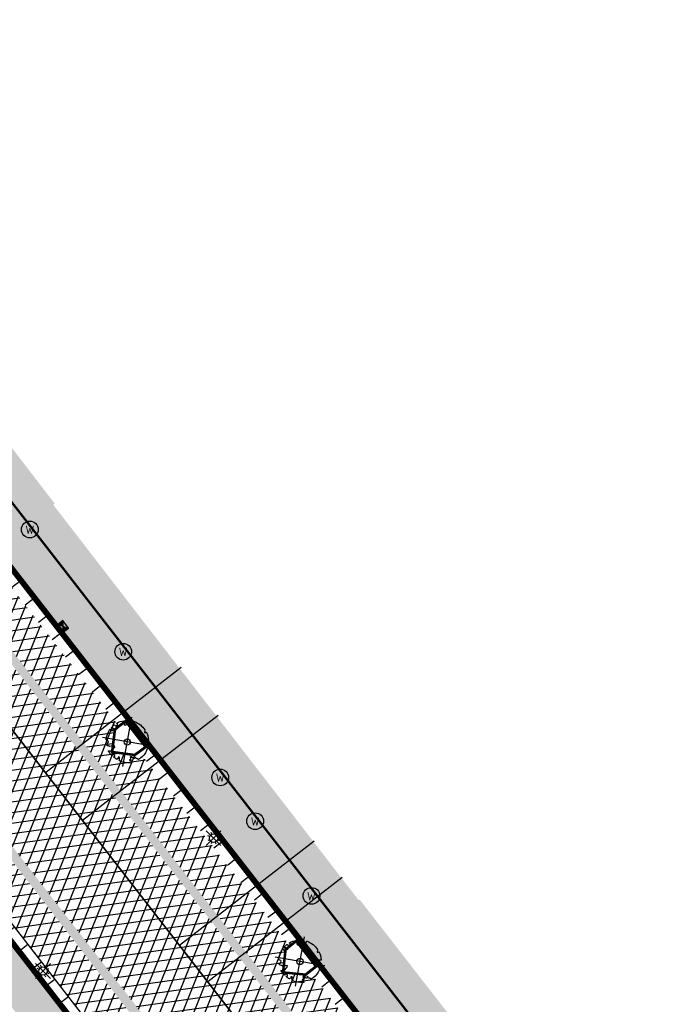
# Model space of a CAD drawing. Header units: metres. Extents: x 196882 to 197709, y 354811 to 355604.
# Tile 35 of 68: x 197570 to 197602, y 354935 to 354982. Entities that reach past the tile are written whole.
import ezdxf

# ---------------------------------------------------------------- set-up
doc = ezdxf.new("R2010")
doc.units = ezdxf.units.M
doc.layers.get('0').update_dxf_attribs({"lineweight": 18})
for name, color, linetype, lineweight in [('B-WE-KL-WATER_STRAATPOT-S', 170, 'Continuous', 25), ('Boomvak', 7, 'Continuous', 18), ('N-WE-RI-HWA_KOLK-S', 7, 'Continuous', 25), ('V-WE-GR-BOOM-S', 7, 'Continuous', 25), ('V-WE-RI-GWA_HUISAANSLUITING_PVC-G', 1, 'RI-GWA_HUISAANSLUITING-V', 25), ('V-WE-RI-VWA_TRANSPORTLEIDING-G', 20, 'RI-VWA-V', 35), ('V-WE-VH-KANTOPSLUITING_OPSLUITBAND-G', 7, 'VH-OPSLUITBAND-V', 25), ('V-WE-VH-KANTOPSLUITING_RIJWIELPADBAND_380X200-G', 10, 'VH-RIJWIELPADBAND_380X200-V', 0), ('V-WE-VH-KANTOPSLUITING_TROTTOIRBAND-G', 7, 'VH-TROTTOIRBAND-V', 0), ('V-WE-VH-VERHARDING_BETONSTRAATSTEEN-A', 252, 'Continuous', 18), ('V-WE-VH-VERHARDING_TEGEL-A', 252, 'Continuous', 18)]:
    doc.layers.add(name, color=color, linetype=linetype, lineweight=lineweight)
for name, color, linetype in [('V-WE-IE-LICHTMAST-G', 7, 'Continuous'), ('V_WEGEN_A_ASFALT', 252, 'Continuous'), ('V_WEGEN_A_BSS', 252, 'Continuous')]:
    doc.layers.add(name, color=color, linetype=linetype)
doc.layers.add('V-WE-VH-VERHARDING_TEGEL_300x300 grijs', color=7, linetype='Continuous', lineweight=18, true_color=0x999999)
doc.styles.add('NLCS-ISO', font='NLCS-ISO.ttf')
doc.styles.add('NLCS-ISO-M500-T25', font='NLCS-ISO.ttf', dxfattribs={"height": 1})
doc.linetypes.add('RI-GWA_HUISAANSLUITING-V', pattern='A,2,[24,NLCS.SHX,S=1,R=0,X=0,Y=0],2,-1.8,2.6,-1.8,2.6,-1.8,2.6,-1.8', length=19)
doc.linetypes.add('RI-VWA-V', pattern='A,2.5,[24,NLCS.SHX,S=1,R=0,X=0,Y=0],2.5,-3,0,-3', length=11)
doc.linetypes.add('VH-OPSLUITBAND-V', pattern='A,4,-2,2,-2,2,[24,NLCS.SHX,S=1,R=0,X=0,Y=0],2,-2,2,-2', length=20)
doc.linetypes.add('VH-RIJWIELPADBAND_380X200-V', pattern='A,4,[24,NLCS.SHX,S=1,R=0,X=0,Y=0],4,-2,2,-2,0,-2,2,-2', length=20)
doc.linetypes.add('VH-TROTTOIRBAND-V', pattern='A,2.5,[24,NLCS.SHX,S=1,R=0,X=0,Y=0],2.5,-2,2,-2,2,-2', length=15)
pattern_1 = [(37.8188, (197486.318, 354911.18), (0.0928136, 0.736638), [0.525, -0.525]), (127.8188, (197486.318, 354911.18), (-0.4147258, -0.3219122), [])]
pattern_2 = [(37.8188, (197516.065, 354858.874), (0.0928136, 0.736638), [0.525, -0.525]), (127.8188, (197516.065, 354858.874), (-0.4147258, -0.3219122), [])]

# ---------------------------------------------------------------- blocks, each defined once
blk = doc.blocks.new('*U82')
at = {"color": 1}
blk.add_lwpolyline([(0.087, 0.942), (0.088, 0.944), (0.09, 0.946), (0.091, 0.948), (0.093, 0.949), (0.095, 0.951), (0.096, 0.952), (0.097, 0.954), (0.099, 0.956), (0.1, 0.958), (0.102, 0.96), (0.103, 0.963), (0.103, 0.967), (0.103, 0.972), (0.103, 0.977), (0.102, 0.983), (0.095, 1.007, -0.52938), (0.106, 1.02, -0.087139), (0.444, 0.925, -0.372341), (0.457, 0.895), (0.471, 0.824), (0.436, 0.789), (0.398, 0.797), (0.353, 0.763), (0.371, 0.72), (0.417, 0.705), (0.542, 0.734), (0.573, 0.717), (0.57, 0.691), (0.541, 0.673), (0.515, 0.588), (0.549, 0.534), (0.634, 0.669, -0.504641), (0.681, 0.628, 0.331948), (0.709, 0.584, 0.282008), (0.799, 0.601), (0.791, 0.597, -0.512156), (0.833, 0.597, -0.16076), (1.019, -0.011), (0.995, -0.034), (0.995, -0.059), (0.972, -0.063), (0.975, -0.088), (0.94, -0.076), (0.929, -0.104), (0.973, -0.133), (0.987, -0.144), (1.011, -0.12, -0.106371), (0.868, -0.522), (0.741, -0.44), (0.718, -0.456), (0.702, -0.389), (0.657, -0.335), (0.605, -0.335), (0.606, -0.398), (0.566, -0.536), (0.572, -0.562), (0.601, -0.566), (0.786, -0.637, -0.236298), (-0.045, -1.003, 0.159625), (-0.069, -0.954, 0.350802), (-0.063, -0.906, -0.504641), (-0.12, -0.879), (-0.106, -0.834), (-0.129, -0.792), (-0.16, -0.796), (-0.165, -0.829), (-0.188, -0.842), (-0.216, -0.821), (-0.24, -0.695), (-0.258, -0.677), (-0.304, -0.678), (-0.317, -0.733), (-0.336, -0.739), (-0.354, -0.785), (-0.401, -0.76, 0.733583), (-0.384, -0.795, -0.861625), (-0.374, -0.826, 0.279978), (-0.409, -0.879), (-0.407, -0.881, -0.827056), (-0.442, -0.917, -0.116774), (-0.83, -0.511), (-0.823, -0.51), (-0.817, -0.508), (-0.812, -0.506), (-0.808, -0.504), (-0.805, -0.502), (-0.803, -0.5), (-0.801, -0.497), (-0.754, -0.437), (-0.752, -0.435), (-0.752, -0.433), (-0.751, -0.431), (-0.75, -0.429), (-0.75, -0.427), (-0.749, -0.425), (-0.748, -0.422), (-0.747, -0.42), (-0.746, -0.417), (-0.744, -0.414), (-0.743, -0.411), (-0.741, -0.408), (-0.739, -0.405), (-0.738, -0.401), (-0.736, -0.398), (-0.735, -0.395), (-0.734, -0.392), (-0.734, -0.389), (-0.733, -0.386), (-0.733, -0.383), (-0.733, -0.381), (-0.734, -0.379), (-0.734, -0.377), (-0.735, -0.375), (-0.736, -0.374), (-0.738, -0.374), (-0.74, -0.373), (-0.742, -0.373), (-0.744, -0.373), (-0.746, -0.373), (-0.748, -0.373), (-0.75, -0.372), (-0.753, -0.371), (-0.755, -0.37), (-0.758, -0.369), (-0.76, -0.367), (-0.763, -0.365), (-0.765, -0.363), (-0.768, -0.361), (-0.771, -0.359), (-0.773, -0.357), (-0.776, -0.355), (-0.779, -0.352), (-0.781, -0.35), (-0.83, -0.406), (-0.832, -0.403), (-0.835, -0.4), (-0.837, -0.397), (-0.839, -0.394), (-0.841, -0.39), (-0.844, -0.388), (-0.848, -0.386), (-0.855, -0.385), (-0.864, -0.386), (-0.876, -0.388), (-0.891, -0.393, -0.040997), (-0.958, -0.205), (-0.923, -0.211), (-0.893, -0.231), (-0.876, -0.216), (-0.856, -0.185), (-0.875, -0.156), (-0.865, -0.113), (-0.904, -0.11), (-0.93, -0.085), (-0.978, -0.116, -0.05814), (-0.998, 0.166), (-0.97, 0.16), (-0.86, 0.073), (-0.812, 0.089), (-0.626, 0.139), (-0.61, 0.2), (-0.682, 0.229), (-0.693, 0.252), (-0.824, 0.317), (-0.827, 0.354), (-0.872, 0.391), (-0.89, 0.428), (-0.859, 0.476), (-0.792, 0.486), (-0.73, 0.527), (-0.729, 0.568), (-0.768, 0.613), (-0.757, 0.632), (-0.773, 0.662, -0.13428), (-0.333, 0.967, -0.541727), (-0.319, 0.957), (-0.322, 0.928), (-0.321, 0.913), (-0.319, 0.902), (-0.316, 0.893), (-0.312, 0.887), (-0.307, 0.882), (-0.302, 0.878), (-0.297, 0.875), (-0.293, 0.872), (-0.289, 0.868), (-0.286, 0.865), (-0.282, 0.862), (-0.279, 0.859), (-0.276, 0.857), (-0.273, 0.855), (-0.269, 0.854), (-0.266, 0.854), (-0.262, 0.855), (-0.258, 0.857), (-0.255, 0.859), (-0.25, 0.861), (-0.246, 0.863), (-0.242, 0.865), (-0.238, 0.867), (-0.234, 0.868), (-0.229, 0.869), (-0.225, 0.87), (-0.221, 0.871), (-0.217, 0.871), (-0.213, 0.872), (-0.21, 0.873), (-0.206, 0.874), (-0.203, 0.876), (-0.2, 0.879), (-0.197, 0.882), (-0.195, 0.885), (-0.193, 0.865), (-0.188, 0.86), (-0.167, 0.824), (-0.122, 0.799), (-0.185, 0.902), (-0.184, 0.905), (-0.183, 0.908), (-0.183, 0.911), (-0.183, 0.914), (-0.184, 0.917), (-0.185, 0.92), (-0.188, 0.923), (-0.191, 0.926), (-0.194, 0.929), (-0.199, 0.933), (-0.204, 0.938), (-0.21, 0.944), (-0.216, 0.951), (-0.223, 0.959), (-0.24, 0.98, -0.543104), (-0.234, 0.996, -0.046766), (-0.047, 1.023, -0.385168), (-0.036, 1.015), (-0.03, 0.976), (-0.028, 0.964), (-0.024, 0.956), (-0.021, 0.951), (-0.017, 0.947), (-0.013, 0.946), (-0.009, 0.945), (-0.005, 0.945), (-0.002, 0.945), (0.002, 0.944), (0.005, 0.943), (0.009, 0.942), (0.012, 0.941), (0.015, 0.939), (0.019, 0.938), (0.022, 0.936), (0.025, 0.935), (0.028, 0.934), (0.031, 0.932), (0.033, 0.931), (0.036, 0.929), (0.038, 0.928), (0.04, 0.926), (0.042, 0.924), (0.044, 0.922), (0.045, 0.92), (0.046, 0.919), (0.047, 0.917), (0.048, 0.915), (0.049, 0.914), (0.051, 0.913), (0.052, 0.912), (0.054, 0.912), (0.056, 0.912), (0.058, 0.913), (0.06, 0.914), (0.062, 0.915), (0.065, 0.916), (0.067, 0.918), (0.07, 0.921), (0.072, 0.923), (0.074, 0.926), (0.076, 0.929), (0.079, 0.932), (0.081, 0.935), (0.083, 0.937), (0.085, 0.94)], format="xyb", close=True, dxfattribs=at)
at = {"color": 10}
for points in [[(0.849, -0.849), (-0.849, 0.849)], [(-0.849, -0.849), (0.849, 0.849)]]:
    blk.add_lwpolyline(points, dxfattribs=at)
at = {"color": 1}
blk.add_circle((0, 0), 0.15, dxfattribs=at)
at = {"color": 7, "style": 'NLCS-ISO-M500-T25'}
for tag, p in [('NR', (-0.492, -0.08)), ('NAAM', (-0.492, -0.32))]:
    blk.add_attdef(tag, p, '', height=0.2, dxfattribs=at)
at = {"color": 7, "style": 'NLCS-ISO-M500-T25', "flags": 1}
for tag, p in [('WETNAAM', (-0.492, -0.56)), ('STAMDIA', (-0.492, -0.8)), ('STAMOMTR', (-0.492, -1.04)), ('OPMERKING', (-0.492, -1.28))]:
    blk.add_attdef(tag, p, '', height=0.2, dxfattribs=at)
blk = doc.blocks.new('Lichtmast_V')
for points in [[(0.354, 0.354), (-0.354, -0.354)], [(0.354, -0.354), (-0.354, 0.354)], [(-0.185, 0.077), (-0.277, 0.115)], [(-0.077, 0.185), (-0.115, 0.277)], [(0.077, 0.185), (0.115, 0.277)], [(0.185, 0.077), (0.277, 0.115)], [(-0.185, -0.077), (-0.277, -0.115)], [(-0.077, -0.185), (-0.115, -0.277)], [(0.077, -0.185), (0.115, -0.277)], [(0.185, -0.077), (0.277, -0.115)]]:
    blk.add_lwpolyline(points)
at = {"layer": 'V-WE-IE-LICHTMAST-G'}
blk.add_circle((0, 0), 0.2, dxfattribs=at)
blk = doc.blocks.new('SKL-WATER_STRAATPOT-SO')
blk.add_circle((0, 0), 2)
at = {"style": 'NLCS-ISO'}
blk.add_text('W', height=2, rotation=360, dxfattribs=at).set_placement((-1.06, -1.05))
blk = doc.blocks.new('N-SRI-KOLK_COMBINATIE-SO')
h = blk.add_hatch(color=256)
h.paths.add_polyline_path([(-1.125, 1.5), (-1.125, 0), (0, 0.75)])
h.paths.add_polyline_path([(1.125, 1.5), (0, 0.75), (1.125, 0)])
for p, q in [((-1.125, 0), (1.125, 1.5)), ((1.125, 0), (-1.125, 1.5))]:
    blk.add_line(p, q)
at = {"flags": 128}
blk.add_lwpolyline([(-1.125, 0), (1.125, 0), (1.125, 1.5), (-1.125, 1.5)], close=True, dxfattribs=at)

msp = doc.modelspace()

# ---------------------------------------------------------------- hatches: boundary and pattern name
at = {"layer": 'V-WE-VH-VERHARDING_TEGEL-A'}
h = msp.add_hatch(dxfattribs=at)
h.set_pattern_fill('AVH-TEGEL_300X300_HALFST', color=11, scale=1.25, pattern_type=2)
h.set_pattern_definition([(308.015660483, (-58.86684, -45.96112), (0.378674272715, -0.1799640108), [0.375, -0.375]), (38.01566048, (-58.86684, -45.9611), (-0.23095381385, 0.29544091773), [])])
h.paths.add_polyline_path([(197611.905, 354883.622), (197617.307, 354876.665), (197615.886, 354875.563), (197572.913, 354930.906), (197570.425, 354934.11), (197484.931, 355044.212), (197481.749, 355048.31), (197357.892, 355207.986), (197351.32, 355216.473), (197346.25, 355223.021), (197337.369, 355234.416), (197243.012, 355355.967), (197242.503, 355356.81), (197242.203, 355357.748), (197242.06, 355358.479), (197241.6, 355359.917), (197240.817, 355361.208), (197237.815, 355365.062), (197235.607, 355367.896), (197236.226, 355370.216), (197236.899, 355369.358), (197237.127, 355368.928), (197238.472, 355367.204), (197242.289, 355362.28), (197242.829, 355361.489), (197243.273, 355360.634), (197243.612, 355359.731), (197243.839, 355358.801), (197243.913, 355358.396), (197244.132, 355357.668), (197244.49, 355356.997), (197246.89, 355353.905), (197257.004, 355340.877), (197263.069, 355333.063), (197270.1, 355324.006), (197279.392, 355312.035), (197295.011, 355291.914), (197302.573, 355282.172), (197310.236, 355272.301), (197317.909, 355262.416), (197324.699, 355253.668), (197332.224, 355243.975), (197340.253, 355233.64), (197347.837, 355223.911), (197349.563, 355225.192), (197351.569, 355222.107), (197350.13, 355220.964), (197357.263, 355211.768), (197361.255, 355206.596), (197374.852, 355189.05), (197395.161, 355162.866), (197403.326, 355152.339), (197425.189, 355124.15), (197437.629, 355108.111), (197445.337, 355098.173), (197474.048, 355061.155), (197481.019, 355052.168), (197483.327, 355053.995), (197485.597, 355051.07), (197483.289, 355049.265), (197486.28, 355045.412), (197561.285, 354948.815), (197591.974, 354909.292)])
h = msp.add_hatch(dxfattribs=at)
h.set_pattern_fill('AVH-TEGEL_300X300_HALFST', color=256, scale=1.25, pattern_type=2)
h.set_pattern_definition([(308.01566, (197494.9863, 354848.04612), (0.37867427, -0.17996401), [0.375, -0.375]), (38.01566, (197494.9863, 354848.0461), (-0.2309538, 0.2954409), [])])
h.paths.add_polyline_path([(197495.406, 355058.067), (197496.204, 355059.43), (197497.027, 355060.403), (197497.333, 355060.664), (197498.747, 355059.13), (197498.589, 355058.962), (197500.38, 355057.089), (197497.935, 355054.763), (197497.85, 355054.711), (197499.017, 355053.115), (197503.108, 355047.809), (197507.225, 355042.493), (197511.338, 355037.214), (197511.547, 355036.937), (197511.516, 355036.868), (197511.837, 355036.488), (197511.904, 355036.544), (197512.207, 355036.181), (197512.126, 355036.115), (197514.754, 355032.697), (197525.069, 355019.422), (197527.001, 355016.924), (197530.704, 355012.178), (197538.155, 355002.659), (197540.999, 354999.048), (197540.755, 354998.835), (197544.293, 354994.242), (197547.971, 354989.529), (197550.916, 354985.664), (197554.635, 354980.836), (197554.662, 354980.855), (197559.005, 354975.251), (197562.304, 354971.085), (197562.576, 354970.693), (197562.66, 354970.762), (197565.907, 354966.704), (197565.817, 354966.602), (197566.101, 354966.252), (197566.171, 354966.293), (197569.486, 354962.103), (197569.398, 354962.024), (197569.669, 354961.67), (197569.725, 354961.736), (197572.12, 354958.62), (197572.05, 354958.565), (197586.631, 354939.684), (197586.687, 354939.703), (197599.069, 354923.765), (197600.764, 354921.689), (197600.681, 354921.603), (197604.142, 354917.149), (197604.231, 354917.193), (197609.68, 354910.277), (197609.597, 354910.209), (197615.856, 354902.263), (197615.938, 354902.306), (197618.046, 354899.712), (197617.965, 354899.642), (197620, 354897.122), (197622.356, 354894.165), (197628.959, 354885.695), (197635.416, 354877.522), (197638.959, 354872.929), (197644.514, 354865.777), (197648.101, 354861.185), (197648.957, 354861.541), (197651.918, 354858.803), (197654.948, 354856.142), (197658.047, 354853.559), (197661.209, 354851.057), (197661.776, 354850.621), (197666.047, 354847.858), (197666.712, 354847.516), (197668.895, 354846.067), (197666.774, 354842.763), (197664.45, 354844.252), (197659.324, 354848.046), (197658.23, 354848.887), (197657.144, 354849.749), (197655.831, 354850.832), (197654.539, 354851.942), (197653.268, 354853.076), (197652.019, 354854.232), (197649.119, 354857.262), (197646.413, 354860.468), (197643.1, 354864.673), (197496.262, 355053.871), (197495.55, 355054.799), (197495.176, 355055.452), (197494.986, 355056.205), (197495.01, 355056.981), (197495.234, 355057.699)])
h = msp.add_hatch(dxfattribs=at)
h.set_pattern_fill('AVH-TEGEL_300X300_HALFST', color=11, scale=1.25, pattern_type=2)
h.set_pattern_definition([(308.01566, (197494.767, 354852.865), (0.37867427, -0.17996401), [0.375, -0.375]), (38.01566, (197494.767, 354852.865), (-0.2309538, 0.2954409), [])])
h.paths.add_polyline_path([(197496.199, 355053.822), (197494.767, 355052.728), (197497.039, 355049.802), (197503.203, 355041.853), (197509.492, 355033.75), (197511.653, 355030.966), (197516.98, 355024.103), (197521.846, 355017.834), (197537.859, 354997.202), (197554.038, 354976.357), (197562.602, 354965.324), (197569.513, 354956.42), (197576.711, 354947.146), (197584.845, 354936.665), (197592.23, 354927.15), (197598.708, 354918.805), (197600.801, 354916.108), (197610.698, 354903.356), (197632, 354875.911), (197634.293, 354872.977), (197641.638, 354863.531), (197645.236, 354858.919), (197647.511, 354856.214), (197647.866, 354855.792), (197650.716, 354852.865), (197651.963, 354854.175), (197649.059, 354857.208), (197646.351, 354860.417), (197643.876, 354863.544), (197643.037, 354864.624)])
at = {"layer": 'V_WEGEN_A_ASFALT'}
h = msp.add_hatch(dxfattribs=at)
h.set_pattern_fill('AVH-ASFALT', color=256, scale=0.5, style=0, pattern_type=2)
h.set_pattern_definition([(8.01566048, (135.18786, -698.3183), (-0.0697218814, 0.495114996), []), (68.01566048, (135.18786, -698.3183), (-0.463643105, 0.1871765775), [])])
h.paths.add_polyline_path([(197244.208, 355366.633), (197244.772, 355368.756), (197248.206, 355364.347), (197246.291, 355363.976)], flags=16)
h.paths.add_polyline_path([(197618.792, 354883.616), (197618.859, 354883.531), (197620.176, 354881.132), (197620.218, 354880.802), (197620.037, 354880.548), (197619.732, 354880.486), (197619.447, 354880.661), (197617.809, 354882.828)], flags=16)
h.paths.add_polyline_path([(197615.205, 354887.359), (197615.579, 354887.38), (197615.929, 354887.241), (197616.175, 354886.989), (197616.212, 354886.932), (197615.217, 354886.144), (197614.828, 354886.612), (197614.745, 354886.93), (197614.909, 354887.207)], flags=16)
h.paths.add_polyline_path([(197249.048, 355360.444), (197250.453, 355361.457), (197251.761, 355359.078), (197251.788, 355358.77), (197251.578, 355358.542), (197251.264, 355358.397), (197250.888, 355358.381), (197250.536, 355358.513), (197250.274, 355358.756)], flags=16)
h.paths.add_polyline_path([(197362.128, 355212.271), (197363.159, 355213.075), (197365.145, 355210.506), (197365.231, 355210.199), (197365.079, 355209.918), (197364.69, 355209.596), (197364.363, 355209.5), (197364.069, 355209.671)], flags=16)
h.paths.add_polyline_path([(197494.363, 355046.214), (197494.643, 355046.042), (197496.089, 355044.106), (197495.099, 355043.365), (197493.938, 355045.57), (197493.887, 355045.898), (197494.062, 355046.15)], flags=16)
h.paths.add_polyline_path([(197496.176, 355041.974), (197497.151, 355042.743), (197499.309, 355039.886), (197499.406, 355039.593), (197499.313, 355039.327), (197499.034, 355039.183), (197498.669, 355039.152), (197498.322, 355039.267), (197498.06, 355039.492)], flags=16)
edge = h.paths.add_edge_path()
edge.add_line((197254.74, 355364.977), (197252.534, 355367.828))
edge.add_line((197252.534, 355367.828), (197250.33, 355370.59))
edge.add_line((197250.33, 355370.59), (197246.08, 355375.894))
edge.add_line((197246.08, 355375.894), (197245.813, 355376.216))
edge.add_line((197245.813, 355376.216), (197245.689, 355376.286))
edge.add_line((197245.689, 355376.286), (197245.587, 355376.385))
edge.add_line((197245.587, 355376.385), (197244.802, 355377.427))
edge.add_line((197244.802, 355377.427), (197244.442, 355377.886))
edge.add_line((197244.442, 355377.886), (197242.813, 355376.643))
edge.add_line((197242.813, 355376.643), (197242.078, 355376.934))
edge.add_line((197242.078, 355376.934), (197241.456, 355377.421))
edge.add_line((197241.456, 355377.421), (197241.264, 355377.677))
edge.add_line((197241.264, 355377.677), (197240.464, 355374.501))
edge.add_line((197240.464, 355374.501), (197243.638, 355370.386))
edge.add_line((197243.638, 355370.386), (197243.015, 355368.04))
edge.add_line((197243.015, 355368.04), (197239.826, 355372.186))
edge.add_line((197239.826, 355372.186), (197238.981, 355368.895))
edge.add_line((197238.981, 355368.895), (197239.273, 355368.341))
edge.add_line((197239.273, 355368.341), (197239.444, 355367.723))
edge.add_line((197239.444, 355367.723), (197239.477, 355367.083))
edge.add_line((197239.477, 355367.083), (197239.375, 355366.465))
edge.add_line((197239.375, 355366.465), (197239.17, 355366.309))
edge.add_line((197239.17, 355366.309), (197242.289, 355362.28))
edge.add_line((197242.289, 355362.28), (197242.829, 355361.489))
edge.add_line((197242.829, 355361.489), (197243.273, 355360.634))
edge.add_line((197243.273, 355360.634), (197243.612, 355359.731))
edge.add_line((197243.612, 355359.731), (197243.839, 355358.801))
edge.add_line((197243.839, 355358.801), (197243.913, 355358.396))
edge.add_line((197243.913, 355358.396), (197244.132, 355357.668))
edge.add_line((197244.132, 355357.668), (197244.49, 355356.997))
edge.add_line((197244.49, 355356.997), (197246.766, 355358.85))
edge.add_line((197246.766, 355358.85), (197247.262, 355358.206))
edge.add_line((197247.262, 355358.206), (197344.321, 355233.163))
edge.add_line((197344.321, 355233.163), (197344.724, 355232.614))
edge.add_line((197344.724, 355232.614), (197349.563, 355225.192))
edge.add_line((197349.563, 355225.192), (197351.569, 355222.107))
edge.add_line((197351.569, 355222.107), (197357.966, 355212.296))
edge.add_line((197357.966, 355212.296), (197358.618, 355211.446))
edge.add_line((197358.618, 355211.446), (197359.525, 355210.295))
edge.add_line((197359.525, 355210.295), (197361.338, 355207.993))
edge.add_line((197361.338, 355207.993), (197362.045, 355207.269))
edge.add_line((197362.045, 355207.269), (197374.863, 355193.737))
edge.add_line((197374.863, 355193.737), (197375.209, 355193.322))
edge.add_line((197375.209, 355193.322), (197441.888, 355107.396))
edge.add_line((197441.888, 355107.396), (197445.664, 355102.529))
edge.add_line((197445.664, 355102.529), (197478.355, 355060.401))
edge.add_line((197478.355, 355060.401), (197483.327, 355053.995))
edge.add_line((197483.327, 355053.995), (197486.594, 355049.782))
edge.add_line((197486.594, 355049.782), (197601.022, 354902.418))
edge.add_line((197601.022, 354902.418), (197611.126, 354886.577))
edge.add_line((197611.126, 354886.577), (197612.61, 354884.25))
edge.add_line((197612.61, 354884.25), (197615.186, 354880.9))
edge.add_line((197615.186, 354880.9), (197618.014, 354877.23))
edge.add_line((197618.014, 354877.23), (197615.886, 354875.563))
edge.add_line((197615.886, 354875.563), (197618.768, 354871.816))
edge.add_line((197618.768, 354871.816), (197619.198, 354871.038))
edge.add_line((197619.198, 354871.038), (197619.38, 354870.123))
edge.add_line((197619.38, 354870.123), (197619.267, 354869.197))
edge.add_line((197619.267, 354869.197), (197618.896, 354868.389))
edge.add_line((197618.896, 354868.389), (197618.39, 354867.541))
edge.add_line((197618.39, 354867.541), (197617.593, 354866.525))
edge.add_line((197617.593, 354866.525), (197616.658, 354865.636))
edge.add_line((197616.658, 354865.636), (197615.8, 354864.929))
edge.add_line((197615.8, 354864.929), (197615.563, 354864.731))
edge.add_line((197615.563, 354864.731), (197616.512, 354863.566))
edge.add_line((197616.512, 354863.566), (197619.999, 354859.296))
edge.add_line((197619.999, 354859.296), (197620, 354859.283))
edge.add_line((197620, 354859.283), (197620.838, 354860.022))
edge.add_line((197620.838, 354860.022), (197621.747, 354860.68))
edge.add_line((197621.747, 354860.68), (197622.714, 354861.249))
edge.add_line((197622.714, 354861.249), (197623.726, 354861.722))
edge.add_line((197623.726, 354861.722), (197624.679, 354861.942))
edge.add_line((197624.679, 354861.942), (197625.707, 354861.841))
edge.add_line((197625.707, 354861.841), (197626.645, 354861.408))
edge.add_line((197626.645, 354861.408), (197627.356, 354860.736))
edge.add_line((197627.356, 354860.736), (197628.477, 354859.277))
edge.add_line((197628.477, 354859.277), (197629.919, 354860.402))
edge.add_line((197629.919, 354860.402), (197629.805, 354860.728))
edge.add_line((197629.805, 354860.728), (197629.902, 354861.061))
edge.add_line((197629.902, 354861.061), (197630.176, 354861.274))
edge.add_line((197630.176, 354861.274), (197630.523, 354861.286))
edge.add_line((197630.523, 354861.286), (197631.776, 354860.787))
edge.add_line((197631.776, 354860.787), (197632.963, 354860.123))
edge.add_line((197632.963, 354860.123), (197634.053, 354859.31))
edge.add_line((197634.053, 354859.31), (197635.019, 354858.369))
edge.add_line((197635.019, 354858.369), (197638.026, 354855.034))
edge.add_line((197638.026, 354855.034), (197640.528, 354852.513))
edge.add_line((197640.528, 354852.513), (197643.259, 354850.242))
edge.add_line((197643.259, 354850.242), (197644.292, 354849.463))
edge.add_line((197644.292, 354849.463), (197645.047, 354848.804))
edge.add_line((197645.047, 354848.804), (197645.73, 354848.064))
edge.add_line((197645.73, 354848.064), (197646.33, 354847.253))
edge.add_line((197646.33, 354847.253), (197646.835, 354846.388))
edge.add_line((197646.835, 354846.388), (197646.898, 354846.033))
edge.add_line((197646.898, 354846.033), (197646.731, 354845.714))
edge.add_line((197646.731, 354845.714), (197646.403, 354845.564))
edge.add_line((197646.403, 354845.564), (197646.052, 354845.646))
edge.add_line((197646.052, 354845.646), (197645.25, 354844.024))
edge.add_line((197645.25, 354844.024), (197658.974, 354837.104))
edge.add_line((197658.974, 354837.104), (197663.24, 354845.081))
edge.add_line((197663.24, 354845.081), (197662.256, 354845.808))
edge.add_line((197662.256, 354845.808), (197661.166, 354846.589))
edge.add_line((197661.166, 354846.589), (197659.281, 354847.978))
edge.add_line((197659.281, 354847.978), (197658.181, 354848.824))
edge.add_line((197658.181, 354848.824), (197657.094, 354849.687))
edge.add_line((197657.094, 354849.687), (197655.779, 354850.771))
edge.add_line((197655.779, 354850.771), (197654.486, 354851.882))
edge.add_line((197654.486, 354851.882), (197653.214, 354853.017))
edge.add_line((197653.214, 354853.017), (197651.963, 354854.175))
edge.add_line((197651.963, 354854.175), (197650.716, 354852.865))
edge.add_line((197650.716, 354852.865), (197650.9, 354852.49))
edge.add_line((197650.9, 354852.49), (197650.77, 354852.093))
edge.add_line((197650.77, 354852.093), (197650.399, 354851.9))
edge.add_line((197650.399, 354851.9), (197649.999, 354852.022))
edge.add_line((197649.999, 354852.022), (197648.432, 354853.042))
edge.add_line((197648.432, 354853.042), (197647.483, 354853.708))
edge.add_line((197647.483, 354853.708), (197646.554, 354854.401))
edge.add_line((197646.554, 354854.401), (197646.122, 354854.742))
edge.add_line((197646.122, 354854.742), (197644.859, 354855.773))
edge.add_line((197644.859, 354855.773), (197644.092, 354856.447))
edge.add_line((197644.092, 354856.447), (197643.344, 354857.143))
edge.add_line((197643.344, 354857.143), (197642.619, 354857.862))
edge.add_line((197642.619, 354857.862), (197641.665, 354858.874))
edge.add_line((197641.665, 354858.874), (197641.087, 354859.527))
edge.add_line((197641.087, 354859.527), (197639.661, 354861.285))
edge.add_line((197639.661, 354861.285), (197636.225, 354865.712))
edge.add_line((197636.225, 354865.712), (197606.51, 354903.995))
edge.add_line((197606.51, 354903.995), (197598.397, 354914.448))
edge.add_line((197598.397, 354914.448), (197512.56, 355025.035))
edge.add_line((197512.56, 355025.035), (197510.219, 355028.767))
edge.add_line((197510.219, 355028.767), (197510.081, 355029.114))
edge.add_line((197510.081, 355029.114), (197510.082, 355029.515))
edge.add_line((197510.082, 355029.515), (197510.237, 355029.886))
edge.add_line((197510.237, 355029.886), (197510.498, 355030.152))
edge.add_line((197510.498, 355030.152), (197511.653, 355030.966))
edge.add_line((197511.653, 355030.966), (197509.492, 355033.75))
edge.add_line((197509.492, 355033.75), (197508.696, 355033.14))
edge.add_line((197508.696, 355033.14), (197508.366, 355032.978))
edge.add_line((197508.366, 355032.978), (197507.964, 355032.963))
edge.add_line((197507.964, 355032.963), (197507.593, 355033.119))
edge.add_line((197507.593, 355033.119), (197507.34, 355033.386))
edge.add_line((197507.34, 355033.386), (197502.398, 355041.291))
edge.add_line((197502.398, 355041.291), (197502.172, 355041.653))
edge.add_line((197502.172, 355041.653), (197499.691, 355044.838))
edge.add_line((197499.691, 355044.838), (197496.292, 355049.202))
edge.add_line((197496.292, 355049.202), (197497.039, 355049.802))
edge.add_line((197497.039, 355049.802), (197494.767, 355052.728))
edge.add_line((197494.767, 355052.728), (197496.199, 355053.822))
edge.add_line((197496.199, 355053.822), (197495.483, 355054.755))
edge.add_line((197495.483, 355054.755), (197495.101, 355055.422))
edge.add_line((197495.101, 355055.422), (197494.906, 355056.196))
edge.add_line((197494.906, 355056.196), (197494.93, 355056.994))
edge.add_line((197494.93, 355056.994), (197495.159, 355057.728))
edge.add_line((197495.159, 355057.728), (197495.351, 355058.139))
edge.add_arc((197501.887, 355055.322), 7.118, 130.4855, 156.6826, ccw=False)
edge.add_line((197497.266, 355060.735), (197503.259, 355066.482))
edge.add_line((197503.259, 355066.482), (197499.956, 355070.009))
edge.add_line((197499.956, 355070.009), (197493.859, 355064.344))
edge.add_line((197493.859, 355064.344), (197492.971, 355063.627))
edge.add_line((197492.971, 355063.627), (197491.587, 355062.822))
edge.add_line((197491.587, 355062.822), (197490.85, 355062.586))
edge.add_line((197490.85, 355062.586), (197490.028, 355062.617))
edge.add_line((197490.028, 355062.617), (197489.269, 355062.934))
edge.add_line((197489.269, 355062.934), (197488.699, 355063.457))
edge.add_line((197488.699, 355063.457), (197487.505, 355064.991))
edge.add_line((197487.505, 355064.991), (197486.099, 355063.896))
edge.add_line((197486.099, 355063.896), (197486.194, 355063.783))
edge.add_line((197486.194, 355063.783), (197486.326, 355063.444))
edge.add_line((197486.326, 355063.444), (197486.227, 355063.093))
edge.add_line((197486.227, 355063.093), (197485.936, 355062.874))
edge.add_line((197485.936, 355062.874), (197485.572, 355062.874))
edge.add_line((197485.572, 355062.874), (197484.191, 355063.354))
edge.add_line((197484.191, 355063.354), (197482.889, 355064.06))
edge.add_line((197482.889, 355064.06), (197481.719, 355064.969))
edge.add_line((197481.719, 355064.969), (197480.725, 355066.04))
edge.add_line((197480.725, 355066.04), (197449.879, 355105.805))
edge.add_line((197449.879, 355105.805), (197446.133, 355110.634))
edge.add_line((197446.133, 355110.634), (197367.178, 355212.348))
edge.add_line((197367.178, 355212.348), (197362.457, 355218.43))
edge.add_line((197362.457, 355218.43), (197361.717, 355219.595))
edge.add_line((197361.717, 355219.595), (197361.196, 355220.895))
edge.add_line((197361.196, 355220.895), (197360.926, 355222.269))
edge.add_line((197360.926, 355222.269), (197360.914, 355223.645))
edge.add_line((197360.914, 355223.645), (197361.027, 355223.959))
edge.add_line((197361.027, 355223.959), (197361.299, 355224.151))
edge.add_line((197361.299, 355224.151), (197361.632, 355224.153))
edge.add_line((197361.632, 355224.153), (197361.906, 355223.963))
edge.add_line((197361.906, 355223.963), (197352.695, 355235.821))
edge.add_line((197352.695, 355235.821), (197352.795, 355235.512))
edge.add_line((197352.795, 355235.512), (197352.707, 355235.2))
edge.add_line((197352.707, 355235.2), (197352.46, 355234.99))
edge.add_line((197352.46, 355234.99), (197352.138, 355234.951))
edge.add_line((197352.138, 355234.951), (197350.627, 355235.485))
edge.add_line((197350.627, 355235.485), (197349.553, 355236.086))
edge.add_line((197349.553, 355236.086), (197349.208, 355236.279))
edge.add_line((197349.208, 355236.279), (197347.946, 355237.304))
edge.add_line((197347.946, 355237.304), (197346.795, 355238.622))
edge.add_line((197346.795, 355238.622), (197266.084, 355342.605))
edge.add_line((197266.084, 355342.605), (197264.508, 355344.843))
edge.add_line((197264.508, 355344.843), (197262.504, 355347.996))
edge.add_line((197262.504, 355347.996), (197260.59, 355351.011))
edge.add_line((197260.59, 355351.011), (197254.07, 355361.255))
edge.add_line((197254.07, 355361.255), (197252.531, 355363.249))
edge.add_line((197252.531, 355363.249), (197253.314, 355363.861))
edge.add_line((197253.314, 355363.861), (197254.74, 355364.977))
h = msp.add_hatch(dxfattribs=at)
h.set_pattern_fill('AVH-ASFALT', color=256, scale=0.5, style=0, pattern_type=2)
h.set_pattern_definition([(8.01566, (197332.81605, 355103.36896), (-0.0697219, 0.495115), []), (68.01566, (197332.81605, 355103.36896), (-0.4636431, 0.1871766), [])])
h.paths.add_polyline_path([(197486.754, 355048.9), (197486.391, 355046.273), (197491.228, 355040.062), (197492.114, 355038.924), (197500.821, 355027.744), (197501.052, 355027.923), (197502.187, 355027.772), (197502.045, 355026.648), (197501.82, 355026.463), (197506.757, 355020.103), (197506.984, 355020.268), (197508.118, 355020.133), (197507.988, 355018.996), (197507.758, 355018.819), (197515.052, 355009.435), (197515.286, 355009.61), (197516.412, 355009.448), (197516.265, 355008.369), (197516.04, 355008.15), (197521.995, 355000.52), (197522.21, 355000.683), (197523.345, 355000.551), (197523.204, 354999.41), (197522.993, 354999.233), (197529.154, 354991.265), (197529.384, 354991.434), (197530.527, 354991.297), (197530.385, 354990.174), (197530.163, 354989.979), (197537.487, 354980.571), (197537.708, 354980.754), (197538.849, 354980.607), (197538.707, 354979.485), (197538.481, 354979.298), (197545.733, 354969.947), (197545.981, 354970.117), (197547.092, 354969.995), (197546.947, 354968.856), (197546.716, 354968.676), (197553.46, 354960.01), (197553.682, 354960.162), (197554.821, 354960.035), (197554.68, 354958.888), (197554.452, 354958.715), (197560.821, 354950.491), (197561.057, 354950.677), (197562.194, 354950.521), (197562.086, 354949.402), (197561.831, 354949.208), (197567.541, 354941.902), (197567.747, 354942.069), (197568.884, 354941.914), (197568.741, 354940.786), (197568.516, 354940.612), (197575.588, 354931.506), (197575.81, 354931.671), (197576.948, 354931.526), (197576.795, 354930.394), (197576.577, 354930.227), (197582.964, 354921.998), (197583.185, 354922.148), (197584.303, 354921.979), (197584.179, 354920.875), (197583.958, 354920.71), (197590.817, 354911.847), (197593.377, 354911.546)])
h = msp.add_hatch(dxfattribs=at)
h.set_pattern_fill('AVH-ASFALT', color=256, scale=0.5, style=0, pattern_type=2)
h.set_pattern_definition([(8.01566, (197359.87486, 355107.25396), (-0.0697219, 0.495115), []), (68.01566, (197359.87486, 355107.25396), (-0.4636431, 0.1871766), [])])
h.paths.add_polyline_path([(197516.065, 355024.205), (197513.463, 355024.551), (197598.229, 354915.338), (197598.578, 354917.866), (197591.696, 354926.736), (197591.433, 354926.532), (197590.34, 354926.717), (197590.425, 354927.8), (197590.719, 354928.016), (197584.32, 354936.245), (197584.106, 354936.083), (197582.977, 354936.195), (197583.107, 354937.35), (197583.339, 354937.529), (197576.172, 354946.738), (197575.938, 354946.576), (197574.816, 354946.724), (197574.961, 354947.85), (197575.167, 354948.021), (197568.972, 354956.045), (197568.727, 354955.898), (197567.627, 354955.984), (197567.743, 354957.134), (197567.946, 354957.338), (197562.067, 354964.921), (197561.857, 354964.745), (197560.786, 354964.863), (197560.85, 354966.019), (197561.084, 354966.196), (197554.48, 354974.692), (197554.261, 354974.519), (197553.122, 354974.649), (197553.287, 354975.79), (197553.492, 354975.957), (197546.212, 354985.319), (197545.989, 354985.155), (197544.87, 354985.289), (197544.997, 354986.423), (197545.227, 354986.598), (197537.309, 354996.767), (197537.103, 354996.612), (197535.947, 354996.753), (197536.103, 354997.877), (197536.314, 354998.039), (197530.292, 355005.846), (197530.054, 355005.655), (197528.935, 355005.789), (197529.097, 355006.915), (197529.286, 355007.124), (197521.273, 355017.434), (197521.053, 355017.278), (197519.951, 355017.398), (197520.073, 355018.54), (197520.312, 355018.712)])
at = {"layer": 'V_WEGEN_A_BSS'}
h = msp.add_hatch(dxfattribs=at)
h.set_pattern_fill('AVH-BSS_KEIFORMAAT_HALFST', color=256, scale=5, angle=-270, style=0, pattern_type=2)
h.set_pattern_definition(pattern_1)
h.paths.add_polyline_path([(197486.594, 355049.782), (197486.761, 355049.413), (197486.768, 355049.008), (197486.754, 355048.9), (197492.688, 355041.256), (197493.595, 355040.087), (197593.377, 354911.546), (197593.54, 354911.531), (197593.912, 354911.419), (197594.219, 354911.18), (197493.922, 355040.344), (197493.01, 355041.52)])
h = msp.add_hatch(dxfattribs=at)
h.set_pattern_fill('AVH-BSS_KEIFORMAAT_HALFST', color=256, scale=5, angle=-270, style=0, pattern_type=2)
h.set_pattern_definition(pattern_1)
h.paths.add_polyline_path([(197513.463, 355024.551), (197513.268, 355024.576), (197512.944, 355024.67), (197512.681, 355024.881), (197598.397, 354914.448), (197598.244, 354914.793), (197598.21, 354915.169), (197598.229, 354915.338)])
h = msp.add_hatch(dxfattribs=at)
h.set_pattern_fill('AVH-BSS_KEIFORMAAT_HALFST', color=256, scale=5, angle=-270, style=0, pattern_type=2)
h.set_pattern_definition(pattern_2)
h.paths.add_polyline_path([(197569.307, 354956.277), (197568.972, 354956.045), (197575.167, 354948.021), (197575.516, 354948.278)])
h = msp.add_hatch(dxfattribs=at)
h.set_pattern_fill('AVH-BSS_KEIFORMAAT_HALFST', color=256, scale=5, angle=-270, style=0, pattern_type=2)
h.set_pattern_definition(pattern_2)
h.paths.add_polyline_path([(197576.512, 354946.995), (197576.172, 354946.738), (197583.339, 354937.529), (197583.658, 354937.787)])
h = msp.add_hatch(dxfattribs=at)
h.set_pattern_fill('AVH-BSS_KEIFORMAAT_HALFST', color=256, scale=5, angle=-270, style=0, pattern_type=2)
h.set_pattern_definition(pattern_1)
h.paths.add_polyline_path([(197568.516, 354940.612), (197568.175, 354940.349), (197575.254, 354931.232), (197575.588, 354931.506)])
h = msp.add_hatch(dxfattribs=at)
h.set_pattern_fill('AVH-BSS_KEIFORMAAT_HALFST', color=256, scale=5, angle=-270, style=0, pattern_type=2)
h.set_pattern_definition(pattern_2)
h.paths.add_polyline_path([(197584.648, 354936.511), (197584.315, 354936.251), (197584.32, 354936.245), (197590.719, 354928.016), (197591.052, 354928.261)])

# ---------------------------------------------------------------- linework, layer by layer
at = {"layer": 'Boomvak', "flags": 128}
for points in [[(197575.167, 354948.021), (197574.961, 354947.85), (197574.816, 354946.724), (197575.938, 354946.576), (197576.172, 354946.738), (197576.512, 354946.995), (197575.516, 354948.278)], [(197583.658, 354937.787), (197583.339, 354937.529), (197583.107, 354937.35), (197582.977, 354936.195), (197584.106, 354936.083), (197584.32, 354936.245), (197584.315, 354936.251), (197584.649, 354936.51), (197583.658, 354937.787)]]:
    msp.add_lwpolyline(points, close=True, dxfattribs=at)
at = {"layer": 'V-WE-RI-GWA_HUISAANSLUITING_PVC-G'}
for points in [[(197578.155, 354950.792), (197571.675, 354945.765)], [(197579.918, 354948.504), (197573.445, 354943.483)], [(197584.516, 354942.508), (197578.076, 354937.513)], [(197585.85, 354940.762), (197579.423, 354935.777)]]:
    msp.add_lwpolyline(points, dxfattribs=at)
at = {"layer": 'V-WE-RI-VWA_TRANSPORTLEIDING-G', "flags": 128}
msp.add_lwpolyline([(197657.606, 354845.301), (197649.221, 354851.539), (197622.62, 354880.182), (197589.309, 354923.032), (197561.005, 354959.519), (197531.423, 354997.601), (197501.275, 355036.434), (197471.783, 355074.593), (197442.017, 355112.887), (197412.85, 355150.397), (197383.436, 355188.227), (197353.661, 355226.919)], dxfattribs=at)
at = {"layer": 'V-WE-VH-KANTOPSLUITING_OPSLUITBAND-G', "const_width": 0.1, "flags": 128}
for points in [[(197575.198, 354947.982), (197575.008, 354947.824), (197574.872, 354946.767), (197575.925, 354946.628), (197576.143, 354946.779), (197576.441, 354947.004), (197575.506, 354948.209)], [(197583.65, 354937.716), (197583.37, 354937.49), (197583.154, 354937.323), (197583.032, 354936.24), (197584.091, 354936.135), (197584.248, 354936.253), (197584.243, 354936.259), (197584.579, 354936.519)]]:
    msp.add_lwpolyline(points, close=True, dxfattribs=at)
at = {"layer": 'V-WE-VH-KANTOPSLUITING_RIJWIELPADBAND_380X200-G', "const_width": 0.08, "flags": 128}
msp.add_lwpolyline([(197495.378, 355058.103), (197495.196, 355057.714), (197494.97, 355056.987), (197494.946, 355056.2), (197495.138, 355055.437), (197495.516, 355054.777), (197496.231, 355053.846), (197643.069, 354864.649), (197643.907, 354863.569), (197646.382, 354860.442), (197649.089, 354857.235), (197651.991, 354854.204), (197653.241, 354853.047), (197654.512, 354851.912), (197655.805, 354850.802), (197657.119, 354849.718), (197658.206, 354848.856), (197659.305, 354848.01), (197660.11, 354847.409), (197661.189, 354846.621), (197662.279, 354845.841), (197664.472, 354844.286)], dxfattribs=at)
at = {"layer": 'V-WE-VH-KANTOPSLUITING_TROTTOIRBAND-G', "ltscale": 2, "const_width": 0.25, "flags": 128}
for points in [[(197483.387, 355049.342), (197486.379, 355045.489), (197490.842, 355039.741), (197491.718, 355038.613), (197500.412, 355027.416), (197501.398, 355026.147), (197506.363, 355019.753), (197507.344, 355018.489), (197514.635, 355009.1), (197515.622, 355007.829), (197521.568, 355000.17), (197522.558, 354998.895), (197528.748, 354990.923), (197529.736, 354989.651), (197537.052, 354980.228), (197538.03, 354978.97), (197545.301, 354969.605), (197546.281, 354968.343), (197553.022, 354959.662), (197554.021, 354958.375), (197560.417, 354950.137), (197561.384, 354948.892), (197567.083, 354941.553), (197568.076, 354940.273), (197575.16, 354931.15), (197576.131, 354929.899), (197582.534, 354921.653), (197583.52, 354920.383), (197590.012, 354912.022), (197592.073, 354909.369), (197598.241, 354901.424), (197599.154, 354900.249), (197600.137, 354898.981)], [(197511.551, 355030.894), (197516.881, 355024.026), (197520.755, 355019.035), (197521.747, 355017.757), (197529.753, 355007.442), (197530.719, 355006.198), (197536.773, 354998.398), (197537.76, 354997.125), (197545.685, 354986.915), (197546.661, 354985.658), (197553.939, 354976.28), (197554.908, 354975.033), (197561.5, 354966.54), (197562.503, 354965.247), (197568.382, 354957.672), (197569.414, 354956.343), (197575.618, 354948.349), (197576.612, 354947.069), (197583.754, 354937.867), (197584.746, 354936.588), (197591.155, 354928.332), (197592.131, 354927.073), (197598.609, 354918.728), (197600.702, 354916.031), (197606.763, 354908.222), (197607.683, 354907.037), (197608.591, 354905.868)]]:
    msp.add_lwpolyline(points, dxfattribs=at)
at = {"layer": 'V-WE-VH-VERHARDING_BETONSTRAATSTEEN-A', "flags": 128}
for points in [[(197643.037, 354864.624), (197496.199, 355053.822)], [(197494.767, 355052.728), (197497.039, 355049.802), (197503.203, 355041.853), (197509.492, 355033.75), (197511.653, 355030.966), (197516.98, 355024.103), (197521.846, 355017.834), (197537.859, 354997.202), (197554.038, 354976.357), (197562.602, 354965.324), (197569.513, 354956.42), (197576.711, 354947.146), (197584.845, 354936.665), (197592.23, 354927.15)]]:
    msp.add_lwpolyline(points, dxfattribs=at)
at = {"layer": 'V-WE-VH-VERHARDING_TEGEL_300x300 grijs', "flags": 128}
for points in [[(197511.653, 355030.966), (197516.98, 355024.103), (197520.854, 355019.112), (197521.846, 355017.834), (197529.852, 355007.519), (197530.818, 355006.275), (197536.872, 354998.475), (197537.859, 354997.202), (197545.784, 354986.992), (197546.76, 354985.735), (197554.038, 354976.357), (197555.007, 354975.11), (197561.599, 354966.617), (197562.602, 354965.324), (197568.481, 354957.749), (197569.513, 354956.42), (197575.717, 354948.426), (197576.711, 354947.146), (197583.853, 354937.944), (197584.845, 354936.665), (197591.254, 354928.409)], [(197529.637, 354989.574), (197536.953, 354980.151), (197537.931, 354978.893), (197545.202, 354969.528), (197546.182, 354968.266), (197552.923, 354959.585), (197553.922, 354958.298), (197560.318, 354950.06), (197561.285, 354948.815), (197566.984, 354941.476), (197567.977, 354940.196), (197575.061, 354931.073)]]:
    msp.add_lwpolyline(points, dxfattribs=at)

# ---------------------------------------------------------------- block references
at = {"layer": 'B-WE-KL-WATER_STRAATPOT-S', "color": 7, "linetype": 'Continuous', "lineweight": 0, "xscale": 0.2, "yscale": 0.2, "zscale": 0.2}
for p in [(197570.931, 354957.386), (197575.39, 354951.548), (197580.023, 354945.545), (197581.693, 354943.452), (197584.378, 354939.886)]:
    msp.add_blockref('SKL-WATER_STRAATPOT-SO', p, dxfattribs=at)
at = {"layer": 'N-WE-RI-HWA_KOLK-S', "xscale": 0.2, "yscale": 0.2, "zscale": 0.2, "rotation": 307.1577863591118}
msp.add_blockref('N-SRI-KOLK_COMBINATIE-SO', (197572.407, 354952.671), dxfattribs=at)
at = {"layer": 'V-WE-GR-BOOM-S', "rotation": 35}
for p in [(197575.586, 354947.241), (197583.832, 354936.752)]:
    msp.add_blockref('*U82', p, dxfattribs=at)
at = {"layer": 'V-WE-IE-LICHTMAST-G', "color": 3, "linetype": 'Continuous', "lineweight": 0}
for p in [(197579.705, 354942.644), (197571.559, 354936.297)]:
    msp.add_blockref('Lichtmast_V', p, dxfattribs=at)

doc.saveas('drawing.dxf')
